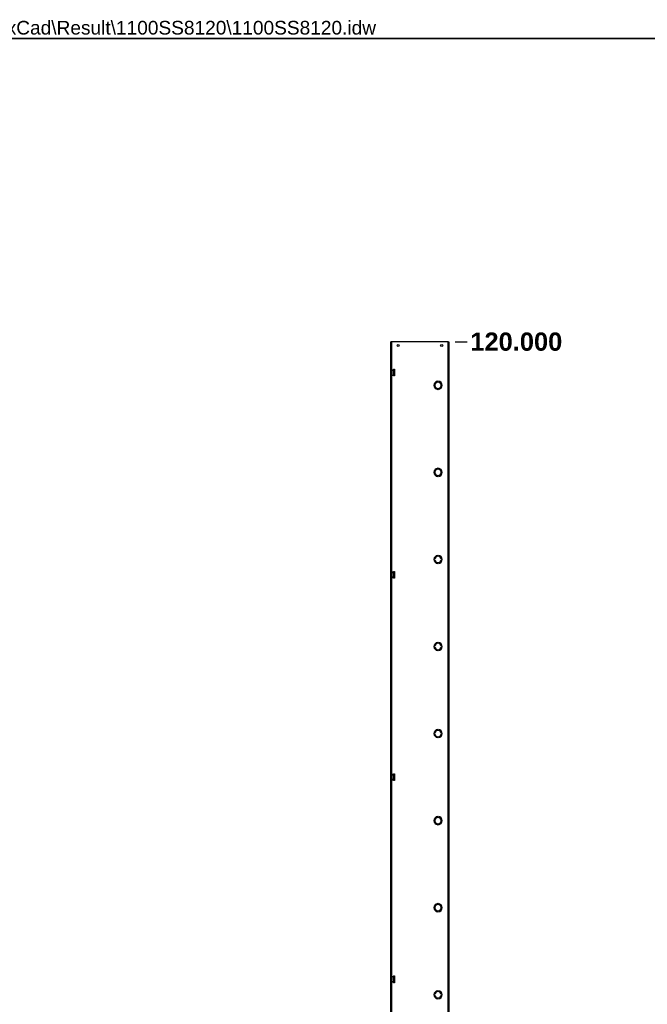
# Model space of a CAD drawing. Header units: inches. Extents: x 0 to 465, y -11 to 302.
# Tile 3 of 6: x 234 to 349, y 121 to 302. Entities that reach past the tile are written whole.
import ezdxf

# ---------------------------------------------------------------- set-up
doc = ezdxf.new("R2010")
doc.units = ezdxf.units.IN
doc.header["$LTSCALE"] = 27.900961
doc.header["$MEASUREMENT"] = 0
doc.layers.get('0').update_dxf_attribs({"lineweight": 25})
for name, color, linetype, lineweight in [('Dimensions(ANSI)', 7, 'Continuous', 25), ('Sketch Geometry(ANSI)', 7, 'Continuous', 25), ('Symbols(ANSI)', 7, 'Continuous', 25), ('Visible Edges(ANSI)', 7, 'Continuous', 25), ('Visible Tangent Edges(ANSI)', 7, 'Continuous', 25)]:
    doc.layers.add(name, color=color, linetype=linetype, lineweight=lineweight)
doc.styles.add('Current-ANSI', font='arial.ttf')
doc.styles.add('Dimension-ANSI', font='arialbd.ttf')
doc.dimstyles.new('INCH-ANSI', dxfattribs={"dimscale": 27.900961, "dimtxt": 0.12, "dimasz": 0.098425, "dimexe": 0.04, "dimexo": 0.04, "dimgap": 0.031496, "dimtad": 0, "dimtih": 1, "dimtoh": 1, "dimdec": 3, "dimrnd": 1e-08, "dimzin": 0, "dimdsep": 46, "dimtxsty": 'Dimension-ANSI', "dimcen": 0.09, "dimdle": 0.312, "dimclrd": 179, "dimclre": 179, "dimclrt": 7, "dimadec": 1, "dimazin": 0, "dimtfac": 1, "dimtdec": 3, "dimtofl": 0, "dimtmove": 0, "dimatfit": 3, "dimfxl": 1, "dimtolj": 1, "dimtzin": 4, "dimlwd": 25, "dimlwe": 25, "dimarcsym": 0})

# ---------------------------------------------------------------- blocks, each defined once
blk = doc.blocks.new('*D13')
at = {"layer": 'Defpoints', "color": 0, "linetype": 'Continuous', "transparency": 16777216}
for p in [(312.98, 242.58), (316.33, 242.58), (312.98, 82.56)]:
    blk.add_point(p, dxfattribs=at)
at = {"layer": 'Dimensions(ANSI)', "color": 179, "linetype": 'Continuous', "lineweight": 25, "true_color": 0x262658, "transparency": 16777216}
blk.add_line((314.1, 242.58), (316.33, 242.58), dxfattribs=at)
at = {"layer": 'Dimensions(ANSI)', "color": 7, "linetype": 'Continuous', "lineweight": 25, "transparency": 16777216, "insert": (325.36, 242.58), "char_height": 3.3481, "attachment_point": 5, "style": 'Dimension-ANSI'}
blk.add_mtext('\\A1;120.000', dxfattribs=at)
blk = doc.blocks.new('Borders 1_EXM - B (Inch)-1100SS8120B_merged.idw')
at = {"layer": 'Sketch Geometry(ANSI)', "linetype": 'Continuous', "lineweight": 35}
blk.add_line((16.3979, 10.6915), (0.5229, 10.6915), dxfattribs=at)
at = {"layer": 'Symbols(ANSI)', "color": 7, "style": 'Current-ANSI'}
blk.add_attdef('FILENAME_AND_PATH_001', (6.1601, 10.7181), '', height=0.09, dxfattribs=at)

msp = doc.modelspace()

# ---------------------------------------------------------------- linework, layer by layer
at = {"layer": 'Visible Edges(ANSI)'}
for p, q in [((302.4283, 242.5761), (302.3136, 242.5761)), ((302.3136, 237.5894), (302.3136, 242.5761)), ((312.867, 242.5761), (302.4283, 242.5761)), ((312.867, 242.5761), (312.9816, 242.5761)), ((312.9816, 242.5761), (312.9816, 82.5559)), ((302.3936, 237.5894), (302.3136, 237.5894)), ((302.3136, 237.1454), (302.3136, 237.5894)), ((302.3136, 237.1454), (302.3936, 237.1454)), ((302.3136, 236.672), (302.3136, 237.1454)), ((302.387, 237.5894), (302.387, 237.1454)), ((302.4283, 237.5894), (302.3936, 237.5894)), ((302.3936, 237.5074), (302.3936, 237.5894)), ((302.5003, 237.5074), (302.3936, 237.5074)), ((302.5003, 237.2274), (302.3936, 237.2274)), ((302.3936, 237.1454), (302.3936, 237.2274)), ((302.4283, 237.1454), (302.3936, 237.1454)), ((302.5003, 237.5074), (302.5003, 237.2274)), ((302.827, 237.5288), (302.9937, 237.5288)), ((302.827, 236.2886), (302.827, 237.5288)), ((302.9937, 237.5288), (302.9937, 236.2886)), ((302.3936, 236.672), (302.3136, 236.672)), ((302.3136, 236.2279), (302.3136, 236.672)), ((302.3136, 236.2279), (302.3936, 236.2279)), ((302.3136, 200.4181), (302.3136, 236.2279)), ((302.387, 236.672), (302.387, 236.2279)), ((302.4283, 236.672), (302.3936, 236.672)), ((302.3936, 236.59), (302.3936, 236.672)), ((302.5003, 236.59), (302.3936, 236.59)), ((302.5003, 236.31), (302.3936, 236.31)), ((302.3936, 236.2279), (302.3936, 236.31)), ((302.4283, 236.2279), (302.3936, 236.2279)), ((302.5003, 236.59), (302.5003, 236.31)), ((302.9937, 236.2886), (302.827, 236.2886)), ((310.9147, 235.3222), (310.9147, 235.3221)), ((311.0481, 235.3221), (311.0481, 235.3222)), ((310.4006, 234.6284), (310.4004, 234.6284)), ((310.4004, 234.5217), (310.4006, 234.5217)), ((310.9147, 233.8281), (310.9147, 233.8279)), ((311.0481, 233.8279), (311.0481, 233.8281)), ((311.5623, 234.6284), (311.5622, 234.6284)), ((311.5622, 234.5217), (311.5623, 234.5217)), ((310.9147, 219.3202), (310.9147, 219.32)), ((311.0481, 219.32), (311.0481, 219.3202)), ((310.4006, 218.6264), (310.4004, 218.6264)), ((310.4004, 218.5197), (310.4006, 218.5197)), ((310.9147, 217.8261), (310.9147, 217.8259)), ((311.0481, 217.8259), (311.0481, 217.8261)), ((311.5623, 218.6264), (311.5622, 218.6264)), ((311.5622, 218.5197), (311.5623, 218.5197)), ((310.9147, 203.3181), (310.9147, 203.318)), ((311.0481, 203.318), (311.0481, 203.3181)), ((310.4006, 202.6244), (310.4004, 202.6244)), ((310.4004, 202.5177), (310.4006, 202.5177)), ((310.9147, 201.824), (310.9147, 201.8239)), ((311.0481, 201.8239), (311.0481, 201.824)), ((311.5623, 202.6244), (311.5622, 202.6244)), ((311.5622, 202.5177), (311.5623, 202.5177)), ((302.3936, 200.4181), (302.3136, 200.4181)), ((302.3136, 199.974), (302.3136, 200.4181)), ((302.3136, 199.974), (302.3936, 199.974)), ((302.3136, 199.5006), (302.3136, 199.974)), ((302.3936, 199.5006), (302.3136, 199.5006)), ((302.3136, 199.0566), (302.3136, 199.5006)), ((302.387, 200.4181), (302.387, 199.974)), ((302.387, 199.5006), (302.387, 199.0566)), ((302.4283, 200.4181), (302.3936, 200.4181)), ((302.3936, 200.3361), (302.3936, 200.4181)), ((302.5003, 200.3361), (302.3936, 200.3361)), ((302.5003, 200.056), (302.3936, 200.056)), ((302.3936, 199.974), (302.3936, 200.056)), ((302.4283, 199.974), (302.3936, 199.974)), ((302.4283, 199.5006), (302.3936, 199.5006)), ((302.3936, 199.4186), (302.3936, 199.5006)), ((302.5003, 199.4186), (302.3936, 199.4186)), ((302.5003, 199.1386), (302.3936, 199.1386)), ((302.3936, 199.0566), (302.3936, 199.1386)), ((302.5003, 200.3361), (302.5003, 200.056)), ((302.5003, 199.4186), (302.5003, 199.1386)), ((302.827, 200.3574), (302.9937, 200.3574)), ((302.827, 199.1173), (302.827, 200.3574)), ((302.9937, 199.1173), (302.827, 199.1173)), ((302.9937, 200.3574), (302.9937, 199.1173)), ((302.3136, 199.0566), (302.3936, 199.0566)), ((302.3136, 163.2467), (302.3136, 199.0566)), ((302.4283, 199.0566), (302.3936, 199.0566)), ((310.4006, 186.6223), (310.4004, 186.6223)), ((310.4004, 186.5157), (310.4006, 186.5157)), ((310.9147, 187.3161), (310.9147, 187.316)), ((311.0481, 187.316), (311.0481, 187.3161)), ((311.5623, 186.6223), (311.5622, 186.6223)), ((311.5622, 186.5157), (311.5623, 186.5157)), ((310.9147, 185.822), (310.9147, 185.8219)), ((311.0481, 185.8219), (311.0481, 185.822)), ((310.4006, 170.6203), (310.4004, 170.6203)), ((310.4004, 170.5136), (310.4006, 170.5136)), ((310.9147, 171.3141), (310.9147, 171.314)), ((311.0481, 171.314), (311.0481, 171.3141)), ((311.5623, 170.6203), (311.5622, 170.6203)), ((311.5622, 170.5136), (311.5623, 170.5136)), ((310.9147, 169.82), (310.9147, 169.8199)), ((311.0481, 169.8199), (311.0481, 169.82)), ((302.3936, 163.2467), (302.3136, 163.2467)), ((302.3136, 162.8027), (302.3136, 163.2467)), ((302.387, 163.2467), (302.387, 162.8027)), ((302.4283, 163.2467), (302.3936, 163.2467)), ((302.3936, 163.1647), (302.3936, 163.2467)), ((302.5003, 163.1647), (302.3936, 163.1647)), ((302.5003, 162.8847), (302.3936, 162.8847)), ((302.3936, 162.8027), (302.3936, 162.8847)), ((302.5003, 163.1647), (302.5003, 162.8847)), ((302.827, 163.186), (302.9937, 163.186)), ((302.827, 161.9459), (302.827, 163.186)), ((302.9937, 163.186), (302.9937, 161.9459)), ((302.3136, 162.8027), (302.3936, 162.8027)), ((302.3136, 162.3293), (302.3136, 162.8027)), ((302.3936, 162.3293), (302.3136, 162.3293)), ((302.3136, 161.8852), (302.3136, 162.3293)), ((302.3136, 161.8852), (302.3936, 161.8852)), ((302.3136, 126.0754), (302.3136, 161.8852)), ((302.387, 162.3293), (302.387, 161.8852)), ((302.4283, 162.8027), (302.3936, 162.8027)), ((302.4283, 162.3293), (302.3936, 162.3293)), ((302.3936, 162.2473), (302.3936, 162.3293)), ((302.5003, 162.2473), (302.3936, 162.2473)), ((302.5003, 161.9672), (302.3936, 161.9672)), ((302.3936, 161.8852), (302.3936, 161.9672)), ((302.4283, 161.8852), (302.3936, 161.8852)), ((302.5003, 162.2473), (302.5003, 161.9672)), ((302.9937, 161.9459), (302.827, 161.9459)), ((310.4006, 154.6183), (310.4004, 154.6183)), ((310.4004, 154.5116), (310.4006, 154.5116)), ((310.9147, 155.3121), (310.9147, 155.3119)), ((311.0481, 155.3119), (311.0481, 155.3121)), ((311.5623, 154.6183), (311.5622, 154.6183)), ((311.5622, 154.5116), (311.5623, 154.5116)), ((310.9147, 153.818), (310.9147, 153.8178)), ((311.0481, 153.8178), (311.0481, 153.818)), ((310.4006, 138.6163), (310.4004, 138.6163)), ((310.4004, 138.5096), (310.4006, 138.5096)), ((310.9147, 139.3101), (310.9147, 139.3099)), ((310.9147, 137.8159), (310.9147, 137.8158)), ((311.0481, 139.3099), (311.0481, 139.3101)), ((311.0481, 137.8158), (311.0481, 137.8159)), ((311.5623, 138.6163), (311.5622, 138.6163)), ((311.5622, 138.5096), (311.5623, 138.5096)), ((302.3936, 126.0754), (302.3136, 126.0754)), ((302.3136, 125.6313), (302.3136, 126.0754)), ((302.3136, 125.6313), (302.3936, 125.6313)), ((302.3136, 125.1579), (302.3136, 125.6313)), ((302.3936, 125.1579), (302.3136, 125.1579)), ((302.3136, 124.7139), (302.3136, 125.1579)), ((302.387, 126.0754), (302.387, 125.6313)), ((302.387, 125.1579), (302.387, 124.7139)), ((302.4283, 126.0754), (302.3936, 126.0754)), ((302.3936, 125.9933), (302.3936, 126.0754)), ((302.5003, 125.9933), (302.3936, 125.9933)), ((302.5003, 125.7133), (302.3936, 125.7133)), ((302.3936, 125.6313), (302.3936, 125.7133)), ((302.4283, 125.6313), (302.3936, 125.6313)), ((302.4283, 125.1579), (302.3936, 125.1579)), ((302.3936, 125.0759), (302.3936, 125.1579)), ((302.5003, 125.0759), (302.3936, 125.0759)), ((302.5003, 125.9933), (302.5003, 125.7133)), ((302.5003, 125.0759), (302.5003, 124.7959)), ((302.827, 126.0147), (302.9937, 126.0147)), ((302.827, 124.7745), (302.827, 126.0147)), ((302.9937, 126.0147), (302.9937, 124.7745)), ((302.3136, 124.7139), (302.3936, 124.7139)), ((302.3136, 88.904), (302.3136, 124.7139)), ((302.5003, 124.7959), (302.3936, 124.7959)), ((302.3936, 124.7139), (302.3936, 124.7959)), ((302.4283, 124.7139), (302.3936, 124.7139)), ((302.9937, 124.7745), (302.827, 124.7745)), ((310.9147, 123.308), (310.9147, 123.3079)), ((311.0481, 123.3079), (311.0481, 123.308)), ((310.4006, 122.6143), (310.4004, 122.6143)), ((310.4004, 122.5076), (310.4006, 122.5076)), ((310.9147, 121.8139), (310.9147, 121.8138)), ((311.0481, 121.8138), (311.0481, 121.8139)), ((311.5623, 122.6143), (311.5622, 122.6143)), ((311.5622, 122.5076), (311.5623, 122.5076))]:
    msp.add_line(p, q, dxfattribs=at)
for centre in [(303.6471, 241.9093), (311.6481, 241.9093)]:
    msp.add_circle(centre, 0.1874, dxfattribs=at)
for centre, radius, start, end in [((310.9814, 234.5751), 0.7501, 95.099689, 264.900311), ((310.9814, 234.5751), 0.75, 95.100598, 264.899402), ((310.9814, 234.5751), 0.7501, 275.099689, 84.900311), ((310.9814, 234.5751), 0.75, 275.100598, 84.899402), ((310.9814, 234.5751), 0.5834, 5.245797, 174.754203), ((310.9814, 234.5751), 0.5834, 185.245797, 354.754203), ((310.9814, 234.5751), 0.5833, 5.247, 174.753), ((310.9814, 234.5751), 0.5833, 185.247, 354.753), ((310.9814, 218.573), 0.7501, 95.099689, 264.900311), ((310.9814, 218.573), 0.75, 95.100598, 264.899402), ((310.9814, 218.573), 0.5834, 5.245797, 174.754203), ((310.9814, 218.573), 0.5833, 5.247, 174.753), ((310.9814, 218.573), 0.7501, 275.099689, 84.900311), ((310.9814, 218.573), 0.75, 275.100598, 84.899402), ((310.9814, 218.573), 0.5834, 185.245797, 354.754203), ((310.9814, 218.573), 0.5833, 185.247, 354.753), ((310.9814, 202.571), 0.7501, 95.099689, 264.900311), ((310.9814, 202.571), 0.75, 95.100598, 264.899402), ((310.9814, 202.571), 0.5834, 5.245797, 174.754203), ((310.9814, 202.571), 0.5833, 5.247, 174.753), ((310.9814, 202.571), 0.7501, 275.099689, 84.900311), ((310.9814, 202.571), 0.75, 275.100598, 84.899402), ((310.9814, 202.571), 0.5834, 185.245797, 354.754203), ((310.9814, 202.571), 0.5833, 185.247, 354.753), ((310.9814, 186.569), 0.7501, 95.099689, 264.900311), ((310.9814, 186.569), 0.75, 95.100598, 264.899402), ((310.9814, 186.569), 0.5834, 5.245797, 174.754203), ((310.9814, 186.569), 0.5834, 185.245797, 354.754203), ((310.9814, 186.569), 0.5833, 5.247, 174.753), ((310.9814, 186.569), 0.5833, 185.247, 354.753), ((310.9814, 186.569), 0.7501, 275.099689, 84.900311), ((310.9814, 186.569), 0.75, 275.100598, 84.899402), ((310.9814, 170.567), 0.7501, 95.099689, 264.900311), ((310.9814, 170.567), 0.75, 95.100598, 264.899402), ((310.9814, 170.567), 0.5834, 5.245797, 174.754203), ((310.9814, 170.567), 0.5834, 185.245797, 354.754203), ((310.9814, 170.567), 0.5833, 5.247, 174.753), ((310.9814, 170.567), 0.5833, 185.247, 354.753), ((310.9814, 170.567), 0.7501, 275.099689, 84.900311), ((310.9814, 170.567), 0.75, 275.100598, 84.899402), ((310.9814, 154.565), 0.7501, 95.099689, 264.900311), ((310.9814, 154.565), 0.75, 95.100598, 264.899402), ((310.9814, 154.565), 0.5834, 5.245797, 174.754203), ((310.9814, 154.565), 0.5834, 185.245797, 354.754203), ((310.9814, 154.565), 0.5833, 5.247, 174.753), ((310.9814, 154.565), 0.5833, 185.247, 354.753), ((310.9814, 154.565), 0.7501, 275.099689, 84.900311), ((310.9814, 154.565), 0.75, 275.100598, 84.899402), ((310.9814, 138.5629), 0.7501, 95.099689, 264.900311), ((310.9814, 138.5629), 0.75, 95.100598, 264.899402), ((310.9814, 138.5629), 0.5834, 5.245797, 174.754203), ((310.9814, 138.5629), 0.5834, 185.245797, 354.754203), ((310.9814, 138.5629), 0.5833, 5.247, 174.753), ((310.9814, 138.5629), 0.5833, 185.247, 354.753), ((310.9814, 138.5629), 0.7501, 275.099689, 84.900311), ((310.9814, 138.5629), 0.75, 275.100598, 84.899402), ((310.9814, 122.5609), 0.7501, 95.099689, 264.900311), ((310.9814, 122.5609), 0.75, 95.100598, 264.899402), ((310.9814, 122.5609), 0.5834, 5.245797, 174.754203), ((310.9814, 122.5609), 0.5833, 5.247, 174.753), ((310.9814, 122.5609), 0.7501, 275.099689, 84.900311), ((310.9814, 122.5609), 0.75, 275.100598, 84.899402), ((310.9814, 122.5609), 0.5834, 185.245797, 354.754203), ((310.9814, 122.5609), 0.5833, 185.247, 354.753)]:
    msp.add_arc(centre, radius, start, end, dxfattribs=at)
at = {"layer": 'Visible Tangent Edges(ANSI)'}
for p, q in [((302.4283, 242.5761), (302.4283, 237.5894)), ((312.867, 82.5559), (312.867, 242.5761)), ((302.4283, 237.5074), (302.4283, 237.2274)), ((302.4283, 237.1454), (302.4283, 236.672)), ((302.4283, 236.59), (302.4283, 236.31)), ((302.4283, 236.2279), (302.4283, 200.4181)), ((302.4283, 200.3361), (302.4283, 200.056)), ((302.4283, 199.974), (302.4283, 199.5006)), ((302.4283, 199.4186), (302.4283, 199.1386)), ((302.4283, 199.0566), (302.4283, 163.2467)), ((302.4283, 163.1647), (302.4283, 162.8847)), ((302.4283, 162.8027), (302.4283, 162.3293)), ((302.4283, 162.2473), (302.4283, 161.9672)), ((302.4283, 161.8852), (302.4283, 126.0754)), ((302.4283, 125.9933), (302.4283, 125.7133)), ((302.4283, 125.6313), (302.4283, 125.1579)), ((302.4283, 125.0759), (302.4283, 124.7959)), ((302.4283, 124.7139), (302.4283, 88.904))]:
    msp.add_line(p, q, dxfattribs=at)

# ---------------------------------------------------------------- block references
at = {"xscale": 27.90096143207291, "yscale": 27.90096143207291, "zscale": 27.90096143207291}
msp.add_blockref('Borders 1_EXM - B (Inch)-1100SS8120B_merged.idw', (0, 0), dxfattribs=at).add_auto_attribs({'FILENAME_AND_PATH_001': 'C:\\Vault_Workspace\\Inventor_Dwg\\BoxCad\\Result\\1100SS8120\\1100SS8120.idw'})

# ---------------------------------------------------------------- dimensions: what is measured, and where the dimension line sits
at = {"layer": 'Dimensions(ANSI)', "color": 179, "linetype": 'Continuous', "lineweight": 25, "true_color": 0x262658}
dim = msp.add_ordinate_dim(feature_location=(312.9816, 242.5761), offset=(3.3481, 0), dtype=0, origin=(312.9816, 82.5559), dimstyle='INCH-ANSI', override={"dimgap": 0.031496, "dimtad": 0, "dimdec": 3, "dimlfac": 0.749905, "dimtol": 0, "dimlim": 0, "dimtp": 0, "dimtm": 0, "dimtdec": 3}, dxfattribs=at)
dim.commit()
dim.dimension.update_dxf_attribs({"geometry": '*D13', "text_midpoint": (325.3618, 242.5761)})

doc.saveas('drawing.dxf')
